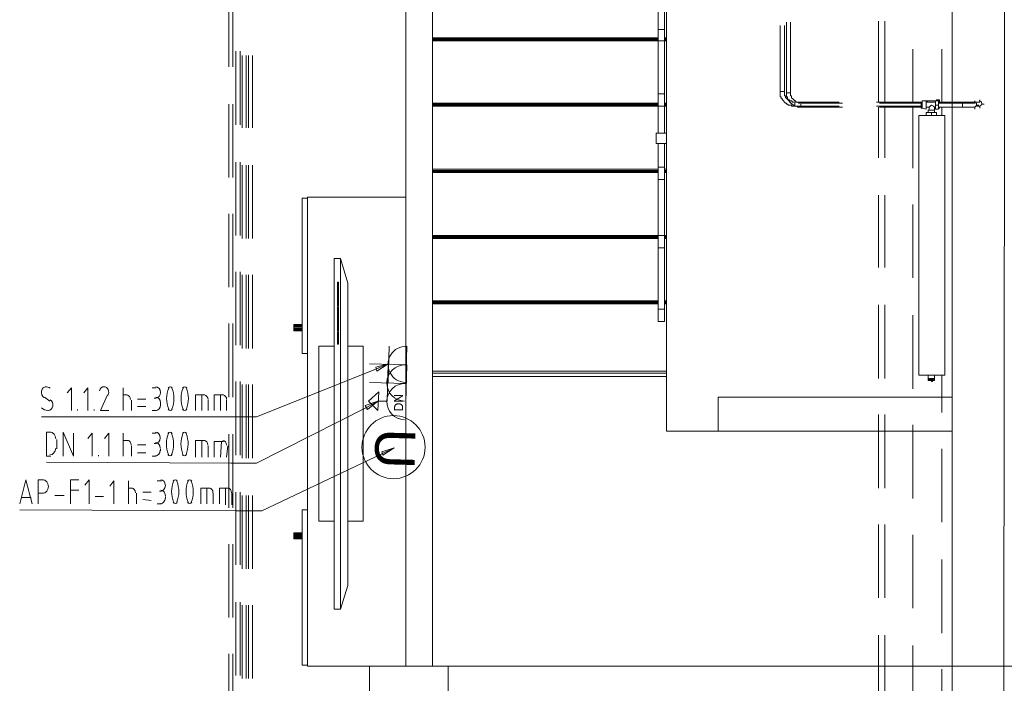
# Model space of a CAD drawing. Header units: millimetres. Extents: x 413 to 305578, y 115 to 38116.
# Tile 8 of 194: x 16024 to 19809, y 10538 to 13087. Entities that reach past the tile are written whole.
import ezdxf

# ---------------------------------------------------------------- set-up
doc = ezdxf.new("R2010")
doc.units = ezdxf.units.MM
for name, color, linetype in [('PDF _0', 1, 'Continuous'), ('PDF _DN-MultiRoom', 5, 'Continuous'), ('PDF _DN-Wifi', 5, 'Continuous'), ('PDF _PD-Socket', 1, 'Continuous'), ('PDF _PD-Socket Text', 1, 'Continuous'), ('PDF _Текст', 7, 'Continuous'), ('PDF$_59-60$-$Floor$Plan$-$В_Этаж$00_Сводный$M-EQPM', 2, 'Continuous'), ('PDF$_59-60$-$Floor$Plan$-$В_Этаж$00_Сводный$P-PIPE', 3, 'Continuous')]:
    doc.layers.add(name, color=color, linetype=linetype)
for name, color, linetype, true_color in [('PDF$_59-60$-$Floor$Plan$-$В_Этаж$00_Сводный$A-DETL-MBND', 7, 'Continuous', 0xdd3700), ('PDF$_59-60$-$Floor$Plan$-$В_Этаж$00_Сводный$P-PIPE-CNTR', 150, 'Continuous', 0x007fff), ('PDF$_V$line_ifc_RVT-1-В_Этаж$00_Сводный$A-COLS', 7, 'Continuous', 0xbababa), ('PDF$_V$line_ifc_RVT-1-В_Этаж$00_Сводный$A-FLOR-HRAL', 7, 'Continuous', 0xbababa), ('PDF$_V$line_ifc_RVT-1-В_Этаж$00_Сводный$A-PART', 7, 'Continuous', 0xdcdcdc), ('PDF$_V$line_ifc_RVT-1-В_Этаж$00_Сводный$A-WALL', 7, 'Continuous', 0xbababa), ('PDF$_V$line_ifc_RVT-1-В_Этаж$00_Сводный$I-FURN', 7, 'Continuous', 0xdcdcdc), ('PDF$_V$line_ifc_RVT-1-В_Этаж$00_Сводный$S-STRS', 7, 'Continuous', 0xdcdcdc)]:
    doc.layers.add(name, color=color, linetype=linetype, true_color=true_color)
doc.styles.add('PDF Century Gothic', font='GOTHIC.TTF')
doc.styles.add('PDF YuGothicUI', font='arial.ttf')

msp = doc.modelspace()

# ---------------------------------------------------------------- linework, layer by layer
at = {"layer": 'PDF _0', "lineweight": 0}
msp.add_lwpolyline([(17392.6, 11744.9), (16935.1, 11561.9), (16835.7, 11561.9), (16107.8, 11561.9)], dxfattribs=at)
at = {"layer": 'PDF _0', "color": 5, "lineweight": 0}
for points in [[(17356.8, 11597.7), (16935.1, 11382.9), (16835.7, 11382.9), (16127.7, 11386.9)], [(17416.4, 11418.7), (16955, 11199.9), (16855.6, 11199.9), (16024.3, 11203.9)]]:
    msp.add_lwpolyline(points, dxfattribs=at)
at = {"layer": 'PDF _DN-MultiRoom', "lineweight": 0}
msp.add_circle((17461.3, 11445), 121.3, dxfattribs=at)
at = {"layer": 'PDF _DN-Wifi', "lineweight": 0}
for points in [[(17404.5, 11657.3), (17364.7, 11621.6), (17400.5, 11585.8)], [(17352.8, 11605.6), (17400.5, 11621.6), (17360.7, 11589.7)], [(17416.4, 11426.7), (17464.1, 11442.6), (17420.4, 11414.7)]]:
    msp.add_lwpolyline(points, close=True, dxfattribs=at)
for points in [[(17436.3, 11621.6), (17400.5, 11621.6), (17356.8, 11597.7)], [(16143.6, 11502.2), (16127.7, 11502.2), (16127.7, 11410.7), (16143.6, 11410.7)], [(16167.5, 11438.6), (16167.5, 11474.4)], [(16191.4, 11410.7), (16191.4, 11502.2), (16231.1, 11410.7), (16231.1, 11498.2)], [(16302.7, 11410.7), (16302.7, 11498.2), (16286.8, 11478.4)], [(16366.4, 11410.7), (16366.4, 11498.2), (16350.5, 11478.4)], [(16422.1, 11410.7), (16422.1, 11498.2)], [(16422.1, 11470.4), (16441.9, 11470.4)], [(16533.4, 11498.2), (16549.3, 11498.2)], [(16700.5, 11406.8), (16700.5, 11470.4), (16736.3, 11470.4)], [(16724.3, 11406.8), (16724.3, 11470.4)], [(16453.9, 11450.5), (16453.9, 11410.7)], [(16509.6, 11454.5), (16477.7, 11454.5)], [(16549.3, 11458.5), (16541.4, 11458.5)], [(16565.2, 11438.6), (16565.2, 11430.6)], [(16748.2, 11450.5), (16748.2, 11406.8)], [(16772.1, 11406.8), (16772.1, 11466.4), (16807.9, 11466.4)], [(16795.9, 11406.8), (16799.9, 11466.4)], [(16823.8, 11450.5), (16819.8, 11406.8)], [(17464.1, 11442.6), (17416.4, 11418.7)], [(16326.6, 11410.7), (16326.6, 11414.7)], [(16477.7, 11422.7), (16509.6, 11422.7)], [(16549.3, 11410.7), (16533.4, 11410.7)], [(16024.3, 11227.8), (16048.2, 11319.3), (16072, 11227.8)], [(16095.9, 11227.8), (16095.9, 11319.3), (16115.8, 11319.3)], [(16219.2, 11227.8), (16219.2, 11319.3), (16251, 11319.3)], [(16290.8, 11227.8), (16290.8, 11319.3), (16274.9, 11299.4)], [(16219.2, 11279.5), (16251, 11279.5)], [(16386.3, 11227.8), (16386.3, 11315.3), (16370.4, 11295.4)], [(16441.9, 11227.8), (16441.9, 11315.3)], [(16441.9, 11287.4), (16457.9, 11287.4)], [(16553.3, 11315.3), (16569.2, 11315.3)], [(16720.4, 11227.8), (16720.4, 11287.4), (16756.2, 11287.4)], [(16744.2, 11227.8), (16744.2, 11287.4)], [(16792, 11227.8), (16792, 11287.4), (16827.8, 11287.4)], [(16815.8, 11223.8), (16815.8, 11287.4)], [(16068.1, 11251.6), (16032.3, 11251.6)], [(16115.8, 11267.6), (16095.9, 11267.6)], [(16159.5, 11259.6), (16195.3, 11259.6)], [(16314.7, 11255.6), (16346.5, 11255.6)], [(16473.8, 11267.6), (16473.8, 11227.8)], [(16529.4, 11271.5), (16497.6, 11271.5)], [(16497.6, 11243.7), (16529.4, 11239.7)], [(16569.2, 11275.5), (16561.3, 11275.5)], [(16585.1, 11255.6), (16585.1, 11247.7)], [(16768.1, 11267.6), (16768.1, 11227.8)], [(16839.7, 11267.6), (16839.7, 11223.8)], [(16569.2, 11227.8), (16553.3, 11227.8)]]:
    msp.add_lwpolyline(points, dxfattribs=at)
for centre, radius, start, end in [((17505, 11620), 69.6, 88.46, 268.46), ((16696.9, 11456.8), 108.7, 157.9223, 201.6988), ((16507.3, 11457.1), 108.7, 337.9223, 21.6988), ((16752.6, 11456.8), 108.7, 157.9223, 201.6988), ((16563, 11457.1), 108.7, 337.9223, 21.6988), ((16716.8, 11273.8), 108.7, 157.9223, 201.6988), ((16527.2, 11274.1), 108.7, 337.9223, 21.6988), ((16772.4, 11273.8), 108.7, 157.9223, 201.6988), ((16582.9, 11274.1), 108.7, 337.9223, 21.6988)]:
    msp.add_arc(centre, radius, start, end, dxfattribs=at)
for points in [[(16162.6, 11476.8), (16162.6, 11491), (16152.9, 11502.7), (16140.8, 11502.7)], [(16452.9, 11452.9), (16453, 11462.8), (16446.8, 11470.8), (16439.1, 11470.9)], [(16546.3, 11458.9), (16556.2, 11458.9), (16564.3, 11468.7), (16564.3, 11480.8)], [(16564.3, 11480.8), (16564.3, 11492.8), (16556.4, 11502.7), (16546.5, 11502.7)], [(16602.1, 11502.7), (16599, 11502.7), (16596, 11500.6), (16594.1, 11497.1)], [(16610.1, 11497), (16608.3, 11500.6), (16605.3, 11502.7), (16602.1, 11502.7)], [(16657.8, 11502.7), (16654.7, 11502.7), (16651.7, 11500.6), (16649.8, 11497.1)], [(16665.8, 11497), (16663.9, 11500.6), (16661, 11502.7), (16657.8, 11502.7)], [(16747.3, 11452.9), (16747.3, 11462.8), (16741.1, 11470.8), (16733.4, 11470.9)], [(16818.9, 11452.9), (16818.9, 11462.8), (16812.7, 11470.8), (16805, 11470.9)], [(16140.6, 11415.2), (16152.7, 11415.1), (16162.5, 11426.7), (16162.6, 11441)], [(16546.3, 11411.2), (16556.2, 11411.2), (16564.3, 11420.9), (16564.3, 11433)], [(16564.3, 11441), (16564.3, 11453.1), (16556.4, 11462.9), (16546.5, 11462.9)], [(16594.1, 11416.9), (16595.9, 11413.3), (16598.9, 11411.2), (16602.1, 11411.2)], [(16602.1, 11411.2), (16605.2, 11411.2), (16608.2, 11413.3), (16610.1, 11416.8)], [(16649.8, 11416.9), (16651.6, 11413.3), (16654.6, 11411.2), (16657.7, 11411.2)], [(16657.7, 11411.2), (16660.9, 11411.2), (16663.9, 11413.3), (16665.8, 11416.8)], [(16134.7, 11293.8), (16134.8, 11308.1), (16125, 11319.7), (16112.9, 11319.7)], [(16584.2, 11297.8), (16584.2, 11309.9), (16576.3, 11319.7), (16566.4, 11319.7)], [(16622, 11319.7), (16618.9, 11319.7), (16615.9, 11317.7), (16614, 11314.1)], [(16630, 11314.1), (16628.1, 11317.6), (16625.2, 11319.7), (16622, 11319.7)], [(16677.7, 11319.7), (16674.6, 11319.7), (16671.6, 11317.7), (16669.7, 11314.1)], [(16685.7, 11314.1), (16683.8, 11317.6), (16680.9, 11319.7), (16677.7, 11319.7)], [(16112.8, 11268), (16124.8, 11268), (16134.7, 11279.5), (16134.7, 11293.8)], [(16468.8, 11270), (16468.9, 11279.8), (16462.7, 11287.9), (16455, 11287.9)], [(16566.2, 11276), (16576.1, 11275.9), (16584.2, 11285.7), (16584.2, 11297.8)], [(16584.2, 11258), (16584.2, 11270.1), (16576.3, 11279.9), (16566.4, 11279.9)], [(16767.2, 11270), (16767.2, 11279.8), (16761, 11287.9), (16753.3, 11287.9)], [(16838.8, 11270), (16838.8, 11279.8), (16832.6, 11287.9), (16824.9, 11287.9)], [(16566.2, 11228.2), (16576.1, 11228.2), (16584.2, 11238), (16584.2, 11250.1)], [(16614, 11233.9), (16615.8, 11230.4), (16618.8, 11228.2), (16621.9, 11228.2)], [(16621.9, 11228.2), (16625.1, 11228.2), (16628.1, 11230.3), (16630, 11233.9)], [(16669.7, 11233.9), (16671.5, 11230.4), (16674.5, 11228.2), (16677.6, 11228.2)], [(16677.6, 11228.2), (16680.8, 11228.2), (16683.8, 11230.3), (16685.6, 11233.9)]]:
    msp.add_open_spline(points, degree=3, dxfattribs=at)
at = {"layer": 'PDF _PD-Socket', "lineweight": 0}
msp.add_lwpolyline([(17368.7, 11693.1), (17507.9, 11689.2), (17511.9, 11832.4, 1), (17507.1, 11693.6)], format="xyb", dxfattribs=at)
for points in [[(17440.3, 11693.1), (17444.3, 11832.4)], [(17507.9, 11617.6), (17511.9, 11760.8), (17368.7, 11764.7)], [(17436.3, 11621.6), (17440.3, 11764.7)]]:
    msp.add_lwpolyline(points, dxfattribs=at)
msp.add_arc((17505, 11691.6), 69.6, 88.4552, 268.4552, dxfattribs=at)
at = {"layer": 'PDF _PD-Socket Text', "lineweight": 0}
msp.add_lwpolyline([(17392.6, 11752.8), (17440.3, 11764.7), (17396.5, 11736.9)], close=True, dxfattribs=at)
for points in [[(17440.3, 11764.7), (17392.6, 11744.9)], [(16223.2, 11585.8), (16223.2, 11673.3), (16207.3, 11653.4)], [(16286.8, 11585.8), (16286.8, 11673.3), (16270.9, 11653.4)], [(16422.1, 11585.8), (16422.1, 11673.3)], [(16533.4, 11673.3), (16549.3, 11673.3)], [(16119.8, 11637.5), (16139.7, 11621.6)], [(16362.4, 11645.4), (16334.6, 11585.8), (16366.4, 11585.8)], [(16422.1, 11645.4), (16438, 11645.4)], [(16453.9, 11625.5), (16453.9, 11585.8)], [(16509.6, 11629.5), (16477.7, 11629.5)], [(16549.3, 11633.5), (16541.4, 11633.5)], [(16700.5, 11585.8), (16700.5, 11645.4), (16736.3, 11645.4)], [(16724.3, 11585.8), (16724.3, 11645.4)], [(16748.2, 11625.5), (16748.2, 11585.8)], [(16772.1, 11585.8), (16772.1, 11645.4), (16807.9, 11645.4)], [(16795.9, 11585.8), (16795.9, 11645.4)], [(16819.8, 11625.5), (16819.8, 11585.8)], [(16247, 11585.8), (16247, 11589.7)], [(16310.7, 11585.8), (16310.7, 11589.7)], [(16477.7, 11601.7), (16509.6, 11601.7)], [(16549.3, 11585.8), (16533.4, 11585.8)], [(16565.2, 11613.6), (16565.2, 11605.6)]]:
    msp.add_lwpolyline(points, dxfattribs=at)
for centre, radius, start, end in [((16121.5, 11634), 43.3, 61.8485, 89.0803), ((16340.3, 11655.4), 26.1, 333.6168, 24.042), ((16697.8, 11631.5), 108.7, 158.1093, 201.8907), ((16508.3, 11631.5), 108.7, 338.1093, 21.8907), ((16753.5, 11631.5), 108.7, 158.1093, 201.8907), ((16564, 11631.5), 108.7, 338.1093, 21.8907)]:
    msp.add_arc(centre, radius, start, end, dxfattribs=at)
for points in [[(16108.3, 11660.4), (16106.4, 11650.6), (16110.3, 11640.4), (16117.6, 11635.8)], [(16125.7, 11677.2), (16117.4, 11677.2), (16110.2, 11670.2), (16108.3, 11660.4)], [(16348.6, 11677.2), (16340.6, 11677.3), (16333.4, 11670.8), (16331.2, 11661.3)], [(16364.1, 11666), (16360.9, 11673), (16354.9, 11677.3), (16348.4, 11677.2)], [(16565.2, 11655.4), (16565.2, 11667.4), (16557.2, 11677.2), (16547.3, 11677.2)], [(16603, 11677.2), (16599.9, 11677.2), (16596.9, 11675.1), (16595, 11671.6)], [(16611, 11671.6), (16609.1, 11675.1), (16606.2, 11677.2), (16603, 11677.2)], [(16658.7, 11677.2), (16655.6, 11677.2), (16652.6, 11675.1), (16650.7, 11671.6)], [(16666.7, 11671.6), (16664.8, 11675.1), (16661.9, 11677.2), (16658.7, 11677.2)], [(16151.1, 11602.6), (16153, 11612.4), (16149.2, 11622.6), (16141.8, 11627.1)], [(16449.9, 11627.5), (16449.9, 11637.4), (16443.7, 11645.4), (16436, 11645.4)], [(16547.3, 11633.5), (16557.2, 11633.5), (16565.2, 11643.3), (16565.2, 11655.4)], [(16565.2, 11615.6), (16565.2, 11627.7), (16557.2, 11637.5), (16547.3, 11637.5)], [(16748.2, 11627.5), (16748.2, 11637.4), (16742, 11645.4), (16734.3, 11645.4)], [(16819.8, 11627.5), (16819.8, 11637.4), (16813.6, 11645.4), (16805.9, 11645.4)], [(16107.7, 11595.9), (16114.9, 11589.8), (16123.2, 11586.2), (16131.9, 11585.8)], [(16133.8, 11585.8), (16142, 11585.8), (16149.2, 11592.8), (16151.1, 11602.6)], [(16547.3, 11585.8), (16557.2, 11585.8), (16565.2, 11595.5), (16565.2, 11607.6)], [(16595, 11591.4), (16596.9, 11587.8), (16599.9, 11585.8), (16603, 11585.8)], [(16603, 11585.8), (16606.2, 11585.8), (16609.1, 11587.8), (16611, 11591.4)], [(16650.7, 11591.4), (16652.6, 11587.8), (16655.6, 11585.8), (16658.7, 11585.8)], [(16658.7, 11585.8), (16661.9, 11585.8), (16664.8, 11587.8), (16666.7, 11591.4)]]:
    msp.add_open_spline(points, degree=3, dxfattribs=at)
at = {"layer": 'PDF$_59-60$-$Floor$Plan$-$В_Этаж$00_Сводный$A-DETL-MBND', "color": 5, "lineweight": 0}
for points in [[(16827.8, 13184.7), (16827.8, 12906.3)], [(16843.7, 12906.3), (16843.7, 13184.7)], [(18947.7, 13065.4), (18947.7, 12810.8), (18963.6, 12810.8), (18947.7, 12810.8), (18947.7, 12806.8), (18947.7, 12802.9), (18947.7, 12798.9), (18947.7, 12794.9), (18947.7, 12790.9), (18951.7, 12790.9), (18951.7, 12786.9), (18951.7, 12783), (18955.7, 12783), (18955.7, 12779), (18959.7, 12775), (18963.6, 12771), (18967.6, 12767.1), (18971.6, 12767.1), (18971.6, 12763.1), (18975.6, 12763.1), (18979.6, 12759.1), (18983.5, 12759.1), (18987.5, 12759.1), (18991.5, 12759.1), (18991.5, 12755.1), (18995.5, 12755.1), (18999.4, 12755.1), (19003.4, 12755.1), (19174.5, 12755.1)], [(19174.5, 12771), (19003.4, 12771), (18999.4, 12771), (18995.5, 12771), (18991.5, 12775), (18987.5, 12775), (18983.5, 12775), (18983.5, 12779), (18979.6, 12779), (18975.6, 12779), (18975.6, 12783), (18971.6, 12783), (18971.6, 12786.9), (18967.6, 12786.9), (18967.6, 12790.9), (18967.6, 12794.9), (18963.6, 12794.9), (18963.6, 12798.9), (18963.6, 12802.9), (18963.6, 12806.8), (18963.6, 12810.8), (18963.6, 13065.4)], [(16879.5, 12950), (16879.5, 12671.6)], [(16895.4, 12671.6), (16895.4, 12950)], [(16827.8, 12763.1), (16827.8, 12480.7)], [(16843.7, 12480.7), (16843.7, 12763.1)], [(19488.7, 12771), (19317.6, 12771)], [(19317.6, 12755.1), (19488.7, 12755.1)], [(19679.6, 12771), (19683.6, 12771), (19687.5, 12771), (19691.5, 12771), (19695.5, 12771), (19699.5, 12771), (19703.5, 12771), (19707.4, 12771), (19711.4, 12771)], [(19715.4, 12755.1), (19711.4, 12755.1), (19707.4, 12755.1), (19703.5, 12755.1)], [(16879.5, 12528.4), (16879.5, 12246)], [(16895.4, 12246), (16895.4, 12528.4)], [(16827.8, 12341.5), (16827.8, 12059.1)], [(16843.7, 12059.1), (16843.7, 12341.5)], [(16879.5, 12106.8), (16879.5, 11824.4)], [(16895.4, 11824.4), (16895.4, 12106.8)], [(16827.8, 11919.9), (16827.8, 11637.5)], [(16843.7, 11637.5), (16843.7, 11919.9)], [(16879.5, 11685.2), (16879.5, 11402.8)], [(16895.4, 11402.8), (16895.4, 11685.2)], [(16827.8, 11494.3), (16827.8, 11211.9)], [(16843.7, 11211.9), (16843.7, 11494.3)], [(16879.5, 11259.6), (16879.5, 10977.2)], [(16895.4, 10977.2), (16895.4, 11259.6)], [(16827.8, 11072.7), (16827.8, 10790.3)], [(16843.7, 10790.3), (16843.7, 11072.7)], [(16879.5, 10838), (16879.5, 10555.6)], [(16895.4, 10555.6), (16895.4, 10838)], [(16827.8, 10651.1), (16827.8, 10368.7)], [(16843.7, 10368.7), (16843.7, 10651.1)]]:
    msp.add_lwpolyline(points, dxfattribs=at)
at = {"layer": 'PDF$_59-60$-$Floor$Plan$-$В_Этаж$00_Сводный$A-DETL-MBND', "color": 1, "lineweight": 0}
for points in [[(18971.6, 13077.3), (18971.6, 12806.8), (18987.5, 12806.8), (18971.6, 12806.8), (18971.6, 12802.9), (18971.6, 12798.9), (18971.6, 12794.9), (18971.6, 12790.9), (18975.6, 12790.9), (18975.6, 12786.9), (18975.6, 12783), (18979.6, 12779), (18979.6, 12775), (18983.5, 12775), (18983.5, 12771), (18987.5, 12771), (18987.5, 12767.1), (18991.5, 12767.1), (18991.5, 12763.1), (18995.5, 12763.1), (18995.5, 12759.1), (18999.4, 12759.1), (19003.4, 12759.1), (19003.4, 12755.1), (19007.4, 12755.1), (19011.4, 12755.1), (19015.4, 12751.1), (19019.3, 12751.1), (19023.3, 12751.1), (19027.3, 12751.1), (19186.4, 12751.1)], [(19186.4, 12767.1), (19027.3, 12767.1), (19023.3, 12767.1), (19019.3, 12767.1), (19015.4, 12771), (19011.4, 12771), (19007.4, 12771), (19007.4, 12775), (19003.4, 12775), (18999.4, 12779), (18995.5, 12783), (18991.5, 12786.9), (18991.5, 12790.9), (18991.5, 12794.9), (18987.5, 12794.9), (18987.5, 12798.9), (18987.5, 12802.9), (18987.5, 12806.8), (18987.5, 13077.3)], [(16855.6, 12965.9), (16855.6, 12683.5)], [(16871.5, 12683.5), (16871.5, 12965.9)], [(16903.3, 12950), (16903.3, 12671.6)], [(16919.2, 12671.6), (16919.2, 12950)], [(19488.7, 12767.1), (19329.6, 12767.1)], [(19329.6, 12751.1), (19488.7, 12751.1)], [(19675.6, 12751.1), (19671.6, 12751.1), (19667.7, 12751.1), (19663.7, 12751.1), (19659.7, 12751.1), (19655.7, 12751.1), (19651.7, 12751.1), (19647.8, 12751.1)], [(19695.5, 12751.1), (19691.5, 12751.1), (19687.5, 12751.1), (19683.6, 12751.1)], [(16855.6, 12540.3), (16855.6, 12257.9)], [(16871.5, 12257.9), (16871.5, 12540.3)], [(16903.3, 12528.4), (16903.3, 12246)], [(16919.2, 12246), (16919.2, 12528.4)], [(16855.6, 12118.7), (16855.6, 11836.3)], [(16871.5, 11836.3), (16871.5, 12118.7)], [(16903.3, 12106.8), (16903.3, 11824.4)], [(16919.2, 11824.4), (16919.2, 12106.8)], [(16855.6, 11697.1), (16855.6, 11414.7)], [(16871.5, 11414.7), (16871.5, 11697.1)], [(16903.3, 11685.2), (16903.3, 11402.8)], [(16919.2, 11402.8), (16919.2, 11685.2)], [(16855.6, 11271.5), (16855.6, 10993.1)], [(16871.5, 10993.1), (16871.5, 11271.5)], [(16903.3, 11259.6), (16903.3, 10977.2)], [(16919.2, 10977.2), (16919.2, 11259.6)], [(16855.6, 10849.9), (16855.6, 10567.5)], [(16871.5, 10567.5), (16871.5, 10849.9)], [(16903.3, 10838), (16903.3, 10555.6)], [(16919.2, 10555.6), (16919.2, 10838)]]:
    msp.add_lwpolyline(points, dxfattribs=at)
at = {"layer": 'PDF$_59-60$-$Floor$Plan$-$В_Этаж$00_Сводный$A-DETL-MBND', "color": 150, "lineweight": 0, "true_color": 0x007fff}
for points in [[(19325.6, 13081.3), (19325.6, 12771)], [(19349.5, 12771), (19349.5, 13081.3)], [(19325.6, 12751.1), (19325.6, 12556.3)], [(19349.5, 12556.3), (19349.5, 12751.1)], [(19325.6, 12413.1), (19325.6, 12134.6)], [(19349.5, 12134.6), (19349.5, 12413.1)], [(19325.6, 11991.5), (19325.6, 11709.1)], [(19349.5, 11709.1), (19349.5, 11991.5)], [(19325.6, 11569.8), (19325.6, 11287.4)], [(19349.5, 11287.4), (19349.5, 11569.8)], [(19325.6, 11148.2), (19325.6, 10865.8)], [(19349.5, 10865.8), (19349.5, 11148.2)], [(19325.6, 10722.6), (19325.6, 10440.2)], [(19349.5, 10440.2), (19349.5, 10722.6)]]:
    msp.add_lwpolyline(points, dxfattribs=at)
at = {"layer": 'PDF$_59-60$-$Floor$Plan$-$В_Этаж$00_Сводный$A-DETL-MBND', "lineweight": 0}
for points in [[(19456.9, 12973.9), (19456.9, 12771)], [(19568.2, 12771), (19568.2, 12973.9)], [(19456.9, 12751.1), (19456.9, 12516.5)], [(19568.2, 12719.3), (19568.2, 12751.1)], [(19456.9, 12377.3), (19456.9, 12094.9)], [(19456.9, 11951.7), (19456.9, 11669.3)], [(19568.2, 11577.8), (19568.2, 11721)], [(19456.9, 11530.1), (19456.9, 11247.7)], [(19568.2, 11156.2), (19568.2, 11438.6)], [(19456.9, 11108.5), (19456.9, 10826.1)], [(19568.2, 10730.6), (19568.2, 11013)], [(19456.9, 10682.9), (19456.9, 10404.5)], [(19568.2, 10309), (19568.2, 10591.4)]]:
    msp.add_lwpolyline(points, dxfattribs=at)
at = {"layer": 'PDF$_59-60$-$Floor$Plan$-$В_Этаж$00_Сводный$A-DETL-MBND', "color": 5, "lineweight": 0}
msp.add_lwpolyline([(19003.4, 12767.1), (19003.4, 12755.1)], close=True, dxfattribs=at)
at = {"layer": 'PDF$_59-60$-$Floor$Plan$-$В_Этаж$00_Сводный$A-DETL-MBND', "color": 1, "lineweight": 0}
msp.add_lwpolyline([(19027.3, 12763.1), (19027.3, 12751.1)], close=True, dxfattribs=at)
at = {"layer": 'PDF$_59-60$-$Floor$Plan$-$В_Этаж$00_Сводный$M-EQPM', "lineweight": 0}
for points in [[(19508.6, 12775), (19508.6, 12743.2), (19492.7, 12747.2), (19488.7, 12747.2), (19488.7, 12751.1), (19488.7, 12755.1)], [(19488.7, 12751.1), (19488.7, 12755.1), (19488.7, 12759.1), (19488.7, 12763.1), (19488.7, 12767.1), (19488.7, 12771), (19492.7, 12771), (19492.7, 12775), (19508.6, 12775), (19508.6, 12771), (19508.6, 12767.1), (19508.6, 12763.1), (19508.6, 12759.1), (19508.6, 12755.1), (19508.6, 12751.1), (19508.6, 12747.2)], [(19488.7, 12767.1), (19488.7, 12767.1)], [(19492.7, 12775), (19492.7, 12747.2)], [(19544.4, 12775), (19556.3, 12775), (19556.3, 12759.1), (19556.3, 12743.2), (19544.4, 12743.2), (19544.4, 12759.1), (19544.4, 12775), (19512.5, 12775), (19496.6, 12775)], [(19496.6, 12775), (19496.6, 12775)], [(19508.6, 12771), (19508.6, 12771)], [(19544.4, 12771), (19508.6, 12771), (19508.6, 12751.1)], [(19512.5, 12771), (19512.5, 12775)], [(19520.5, 12751.1), (19524.5, 12755.1), (19528.4, 12759.1), (19536.4, 12755.1), (19540.4, 12751.1)], [(19556.3, 12759.1), (19544.4, 12759.1)], [(19548.3, 12775), (19548.3, 12779), (19560.3, 12779), (19560.3, 12767.1)], [(19520.5, 12739.2), (19520.5, 12751.1), (19508.6, 12751.1), (19508.6, 12747.2), (19508.6, 12743.2)], [(19508.6, 12719.3), (19508.6, 12731.3), (19528.4, 12731.3), (19548.3, 12731.3), (19548.3, 12719.3)], [(19540.4, 12739.2), (19516.5, 12739.2), (19516.5, 12731.3)], [(19528.4, 12719.3), (19528.4, 12731.3)], [(19540.4, 12731.3), (19540.4, 12739.2), (19540.4, 12751.1), (19544.4, 12751.1)], [(19560.3, 12751.1), (19560.3, 12747.2), (19556.3, 12747.2)], [(19516.5, 11721), (19516.5, 11709.1)], [(19520.5, 11705.1), (19520.5, 11709.1), (19516.5, 11709.1), (19516.5, 11705.1)], [(19516.5, 11709.1), (19516.5, 11709.1)], [(19516.5, 11705.1), (19516.5, 11705.1)], [(19516.5, 11701.1), (19540.4, 11701.1)], [(19520.5, 11709.1), (19528.4, 11709.1), (19540.4, 11709.1), (19540.4, 11721)], [(19520.5, 11709.1), (19520.5, 11709.1)], [(19528.4, 11709.1), (19528.4, 11709.1)], [(19528.4, 11705.1), (19528.4, 11705.1)], [(19540.4, 11709.1), (19540.4, 11709.1)], [(19540.4, 11709.1), (19540.4, 11709.1)], [(19540.4, 11705.1), (19540.4, 11705.1)], [(19540.4, 11705.1), (19540.4, 11705.1)], [(19540.4, 11701.1), (19540.4, 11701.1)]]:
    msp.add_lwpolyline(points, dxfattribs=at)
for points in [[(19580.2, 11721), (19580.2, 12719.3), (19480.7, 12719.3), (19480.7, 11721)], [(19480.7, 11721), (19480.7, 12719.3), (19580.2, 12719.3), (19580.2, 11721)], [(19540.4, 11705.1), (19528.4, 11705.1), (19520.5, 11705.1), (19516.5, 11705.1), (19516.5, 11701.1), (19520.5, 11701.1), (19524.5, 11701.1), (19528.4, 11701.1), (19528.4, 11697.1), (19532.4, 11697.1), (19532.4, 11701.1), (19536.4, 11701.1), (19540.4, 11701.1)], [(19528.4, 11709.1), (19528.4, 11705.1)], [(19540.4, 11709.1), (19540.4, 11705.1)]]:
    msp.add_lwpolyline(points, close=True, dxfattribs=at)
at = {"layer": 'PDF$_59-60$-$Floor$Plan$-$В_Этаж$00_Сводный$P-PIPE', "color": 1, "lineweight": 0}
for points in [[(19556.3, 12751.1), (19647.8, 12751.1), (19647.8, 12767.1), (19556.3, 12767.1)], [(19695.5, 12767.1), (19691.5, 12767.1), (19687.5, 12767.1), (19683.6, 12767.1), (19679.6, 12767.1), (19675.6, 12767.1), (19671.6, 12767.1), (19667.7, 12767.1), (19663.7, 12767.1), (19659.7, 12767.1), (19655.7, 12767.1), (19651.7, 12767.1), (19647.8, 12767.1), (19647.8, 12759.1), (19647.8, 12751.1), (19651.7, 12751.1), (19655.7, 12751.1), (19659.7, 12751.1), (19663.7, 12751.1), (19667.7, 12751.1), (19671.6, 12751.1), (19675.6, 12751.1), (19679.6, 12751.1), (19683.6, 12751.1), (19687.5, 12751.1), (19691.5, 12751.1), (19695.5, 12751.1)]]:
    msp.add_lwpolyline(points, dxfattribs=at)
at = {"layer": 'PDF$_59-60$-$Floor$Plan$-$В_Этаж$00_Сводный$P-PIPE', "color": 5, "lineweight": 0}
for points in [[(19715.4, 12771), (19711.4, 12771), (19707.4, 12771), (19703.5, 12771), (19699.5, 12771), (19695.5, 12771), (19691.5, 12771), (19687.5, 12771), (19683.6, 12771), (19679.6, 12771), (19675.6, 12771), (19671.6, 12771), (19667.7, 12771), (19667.7, 12767.1), (19667.7, 12771), (19560.3, 12771)], [(19703.5, 12755.1), (19707.4, 12755.1), (19711.4, 12755.1), (19715.4, 12755.1)]]:
    msp.add_lwpolyline(points, dxfattribs=at)
at = {"layer": 'PDF$_59-60$-$Floor$Plan$-$В_Этаж$00_Сводный$P-PIPE', "color": 1, "lineweight": 0}
msp.add_lwpolyline([(19692.7, 12751.7, 0.414211), (19702.6, 12761.6, 0.414211), (19692.7, 12771.6)], format="xyb", dxfattribs=at)
at = {"layer": 'PDF$_59-60$-$Floor$Plan$-$В_Этаж$00_Сводный$P-PIPE', "color": 5, "lineweight": 0}
msp.add_lwpolyline([(19712.6, 12755.6, 0.414211), (19722.5, 12765.6, 0.414211), (19712.6, 12775.5)], format="xyb", dxfattribs=at)
at = {"layer": 'PDF$_59-60$-$Floor$Plan$-$В_Этаж$00_Сводный$P-PIPE-CNTR', "color": 1, "lineweight": 0}
for points in [[(19695.5, 12767.1), (19695.5, 12775)], [(19703.5, 12759.1), (19711.4, 12759.1)], [(19695.5, 12743.2), (19695.5, 12751.1)]]:
    msp.add_lwpolyline(points, dxfattribs=at)
at = {"layer": 'PDF$_59-60$-$Floor$Plan$-$В_Этаж$00_Сводный$P-PIPE-CNTR', "color": 5, "lineweight": 0}
for points in [[(19715.4, 12771), (19715.4, 12779)], [(19715.4, 12747.2), (19715.4, 12755.1)], [(19723.3, 12763.1), (19731.3, 12763.1)]]:
    msp.add_lwpolyline(points, dxfattribs=at)
at = {"layer": 'PDF$_V$line_ifc_RVT-1-В_Этаж$00_Сводный$A-COLS', "lineweight": 0}
for points in [[(17671, 10603.3), (17368.7, 10603.3), (17368.7, 10305), (17671, 10305)], [(19806.9, 10603.3), (19608, 10603.3), (19608, 10305), (19806.9, 10305)]]:
    msp.add_lwpolyline(points, close=True, dxfattribs=at)
at = {"layer": 'PDF$_V$line_ifc_RVT-1-В_Этаж$00_Сводный$A-FLOR-HRAL', "color": 254, "lineweight": 0, "true_color": 0xdcdcdc}
for points in [[(18478.4, 13232.4), (18478.4, 13049.5)], [(18502.3, 13049.5), (18502.3, 13232.4)], [(18478.4, 13005.7), (18478.4, 12802.9)], [(18502.3, 12802.9), (18502.3, 13005.7)], [(18478.4, 12755.1), (18478.4, 12651.7)], [(18502.3, 12651.7), (18502.3, 12755.1)], [(18478.4, 12611.9), (18478.4, 12520.5)], [(18502.3, 12520.5), (18502.3, 12611.9)], [(18478.4, 12472.7), (18478.4, 12257.9)], [(18502.3, 12257.9), (18502.3, 12472.7)], [(18478.4, 12210.2), (18478.4, 11975.5)], [(18502.3, 11975.5), (18502.3, 12210.2)]]:
    msp.add_lwpolyline(points, dxfattribs=at)
at = {"layer": 'PDF$_V$line_ifc_RVT-1-В_Этаж$00_Сводный$A-FLOR-HRAL', "lineweight": 0}
for points in [[(18502.3, 13049.5), (18478.4, 13049.5), (18478.4, 13005.7), (18502.3, 13005.7)], [(18502.3, 12802.9), (18478.4, 12802.9), (18478.4, 12755.1), (18502.3, 12755.1)], [(18470.4, 12611.9), (18510.2, 12611.9), (18510.2, 12651.7), (18470.4, 12651.7)], [(18502.3, 12520.5), (18478.4, 12520.5), (18478.4, 12472.7), (18502.3, 12472.7)], [(18502.3, 12257.9), (18478.4, 12257.9), (18478.4, 12210.2), (18502.3, 12210.2)], [(18502.3, 11975.5), (18478.4, 11975.5), (18478.4, 11927.8), (18502.3, 11927.8)]]:
    msp.add_lwpolyline(points, close=True, dxfattribs=at)
at = {"layer": 'PDF$_V$line_ifc_RVT-1-В_Этаж$00_Сводный$A-PART', "lineweight": 0}
for points in [[(18478.4, 13232.4), (18478.4, 13049.5)], [(18502.3, 13049.5), (18502.3, 13232.4)], [(18510.2, 13005.7), (18510.2, 13009.7), (18510.2, 13013.7), (18510.2, 13017.6), (18510.2, 13232.4)], [(18478.4, 13017.6), (17611.3, 13017.6)], [(17611.3, 13005.7), (18478.4, 13005.7), (18478.4, 12802.9)], [(18510.2, 13017.6), (18502.3, 13017.6)], [(18502.3, 12802.9), (18502.3, 13005.7), (18510.2, 13005.7), (18510.2, 12767.1)], [(18510.2, 13017.6), (18510.2, 13017.6)], [(18510.2, 13013.7), (18510.2, 13013.7)], [(18510.2, 13009.7), (18510.2, 13009.7)], [(18478.4, 12767.1), (17611.3, 12767.1)], [(18478.4, 12763.1), (17611.3, 12763.1)], [(18478.4, 12755.1), (17611.3, 12755.1), (18478.4, 12755.1), (18478.4, 12651.7)], [(18502.3, 12767.1), (18510.2, 12767.1), (18502.3, 12767.1), (18510.2, 12767.1), (18510.2, 12763.1), (18510.2, 12759.1), (18510.2, 12755.1), (18502.3, 12755.1)], [(18510.2, 12763.1), (18502.3, 12763.1)], [(18502.3, 12651.7), (18502.3, 12755.1), (18510.2, 12755.1), (18510.2, 12651.7)], [(18510.2, 12767.1), (18510.2, 12767.1)], [(18510.2, 12763.1), (18510.2, 12763.1)], [(18510.2, 12759.1), (18510.2, 12759.1)], [(18510.2, 12755.1), (18510.2, 12755.1)], [(18478.4, 12611.9), (18478.4, 12520.5)], [(18502.3, 12520.5), (18502.3, 12611.9)], [(18510.2, 12257.9), (18502.3, 12257.9), (18510.2, 12257.9), (18510.2, 12500.6), (18510.2, 12504.5), (18510.2, 12508.5), (18510.2, 12512.5), (18510.2, 12611.9)], [(18478.4, 12508.5), (17611.3, 12508.5)], [(18478.4, 12500.6), (17611.3, 12500.6)], [(18510.2, 12508.5), (18502.3, 12508.5)], [(18510.2, 12500.6), (18502.3, 12500.6)], [(18510.2, 12512.5), (18510.2, 12512.5)], [(18510.2, 12508.5), (18510.2, 12508.5)], [(18510.2, 12504.5), (18510.2, 12504.5)], [(18478.4, 12472.7), (18478.4, 12257.9), (17611.3, 12257.9), (18478.4, 12257.9), (17611.3, 12257.9), (18478.4, 12257.9), (17611.3, 12257.9)], [(18510.2, 12246), (18510.2, 12250), (18510.2, 12254), (18510.2, 12257.9), (18502.3, 12257.9), (18502.3, 12472.7)], [(18478.4, 12246), (17611.3, 12246)], [(18510.2, 12007.4), (18510.2, 12246), (18502.3, 12246)], [(18510.2, 12257.9), (18510.2, 12257.9)], [(18510.2, 12254), (18510.2, 12254)], [(18510.2, 12250), (18510.2, 12250)], [(18478.4, 12210.2), (18478.4, 11975.5)], [(18502.3, 11975.5), (18502.3, 12210.2)], [(18478.4, 12007.4), (17611.3, 12007.4)], [(18478.4, 12003.4), (17611.3, 12003.4)], [(18510.2, 11736.9), (18510.2, 11995.4), (18502.3, 11995.4), (18510.2, 11995.4), (18510.2, 11999.4), (18510.2, 12003.4), (18510.2, 12007.4), (18502.3, 12007.4), (18510.2, 12007.4), (18502.3, 12007.4)], [(18510.2, 12003.4), (18502.3, 12003.4)], [(18510.2, 12007.4), (18510.2, 12007.4)], [(18510.2, 12003.4), (18510.2, 12003.4)], [(18510.2, 11999.4), (18510.2, 11999.4)], [(18510.2, 11995.4), (18510.2, 11995.4)], [(18510.2, 11728.9), (18510.2, 11717)]]:
    msp.add_lwpolyline(points, dxfattribs=at)
at = {"layer": 'PDF$_V$line_ifc_RVT-1-В_Этаж$00_Сводный$A-PART', "color": 9, "lineweight": 0, "true_color": 0xbababa}
for points in [[(18502.3, 13049.5), (18478.4, 13049.5), (18478.4, 13005.7), (18502.3, 13005.7)], [(18502.3, 12802.9), (18478.4, 12802.9), (18478.4, 12755.1), (18502.3, 12755.1)], [(18470.4, 12611.9), (18510.2, 12611.9), (18510.2, 12651.7), (18470.4, 12651.7)], [(18502.3, 12520.5), (18478.4, 12520.5), (18478.4, 12472.7), (18502.3, 12472.7)], [(18502.3, 12257.9), (18478.4, 12257.9), (18478.4, 12210.2), (18502.3, 12210.2)], [(18502.3, 11975.5), (18478.4, 11975.5), (18478.4, 11927.8), (18502.3, 11927.8)], [(17611.3, 11736.9), (17611.3, 11728.9), (18510.2, 11728.9), (18510.2, 11736.9)], [(19608, 11506.2), (18510.2, 11506.2), (18510.2, 11717), (17611.3, 11717), (17611.3, 10603.3), (19608, 10603.3)], [(18709.1, 11637.5), (18709.1, 11506.2), (19608, 11506.2), (19608, 11637.5)], [(19608, 10603.3), (17671, 10603.3), (17671, 10305), (19608, 10305)]]:
    msp.add_lwpolyline(points, close=True, dxfattribs=at)
at = {"layer": 'PDF$_V$line_ifc_RVT-1-В_Этаж$00_Сводный$A-PART', "lineweight": 0}
for points in [[(17611.3, 13017.6), (18478.4, 13017.6)], [(17611.3, 13017.6), (18478.4, 13017.6)], [(17611.3, 13013.7), (18478.4, 13013.7)], [(17611.3, 13009.7), (18478.4, 13009.7)], [(18502.3, 13017.6), (18510.2, 13017.6)], [(18502.3, 13017.6), (18510.2, 13017.6)], [(18502.3, 13013.7), (18510.2, 13013.7)], [(18502.3, 13009.7), (18510.2, 13009.7)], [(17611.3, 12767.1), (18478.4, 12767.1)], [(17611.3, 12763.1), (18478.4, 12763.1)], [(17611.3, 12759.1), (18478.4, 12759.1)], [(18502.3, 12763.1), (18510.2, 12763.1)], [(18502.3, 12759.1), (18510.2, 12759.1)], [(17611.3, 12512.5), (18478.4, 12512.5)], [(17611.3, 12512.5), (18478.4, 12512.5)], [(17611.3, 12508.5), (18478.4, 12508.5)], [(17611.3, 12504.5), (18478.4, 12504.5)], [(18502.3, 12512.5), (18510.2, 12512.5)], [(18502.3, 12512.5), (18510.2, 12512.5)], [(18502.3, 12508.5), (18510.2, 12508.5)], [(18502.3, 12504.5), (18510.2, 12504.5)], [(17611.3, 12254), (18478.4, 12254)], [(17611.3, 12250), (18478.4, 12250)], [(18502.3, 12257.9), (18510.2, 12257.9)], [(18502.3, 12254), (18510.2, 12254)], [(18502.3, 12250), (18510.2, 12250)], [(17611.3, 12007.4), (18478.4, 12007.4)], [(17611.3, 12003.4), (18478.4, 12003.4)], [(17611.3, 11999.4), (18478.4, 11999.4)], [(18502.3, 12003.4), (18510.2, 12003.4)], [(18502.3, 11999.4), (18510.2, 11999.4)], [(17611.3, 11995.4), (18478.4, 11995.4)]]:
    msp.add_lwpolyline(points, close=True, dxfattribs=at)
at = {"layer": 'PDF$_V$line_ifc_RVT-1-В_Этаж$00_Сводный$A-WALL', "lineweight": 0}
for points in [[(19806.9, 10603.3), (19810.8, 13833), (19608, 13833), (19608, 10603.3)], [(20009.7, 10603.3), (20009.7, 13833), (19810.8, 13833), (19806.9, 10603.3)], [(17611.3, 10603.3), (17611.3, 13793.2), (17507.9, 13793.2), (17507.9, 10603.3)], [(19608, 10603.3), (17671, 10603.3), (17671, 10305), (19608, 10305)]]:
    msp.add_lwpolyline(points, close=True, dxfattribs=at)
at = {"layer": 'PDF$_V$line_ifc_RVT-1-В_Этаж$00_Сводный$I-FURN', "lineweight": 0}
for points in [[(17130, 11804.5), (17110.2, 11804.5), (17110.2, 12401.1), (17130, 12401.1)], [(17368.7, 10603.3), (17130, 10603.3), (17130, 12405.1), (17507.9, 12405.1)], [(17257.3, 10822.1), (17285.2, 10913.6), (17285.2, 12075), (17257.3, 12170.4)], [(17078.3, 11915.9), (17078.3, 11915.9)], [(17078.3, 11915.9), (17078.3, 11915.9)], [(17078.3, 11915.9), (17078.3, 11915.9)], [(17078.3, 11915.9), (17078.3, 11911.9), (17110.2, 11911.9)], [(17078.3, 11911.9), (17078.3, 11907.9), (17110.2, 11907.9)], [(17078.3, 11907.9), (17078.3, 11903.9), (17110.2, 11903.9), (17078.3, 11903.9), (17078.3, 11900), (17110.2, 11900)], [(17078.3, 11903.9), (17078.3, 11903.9)], [(17078.3, 11900), (17078.3, 11896), (17110.2, 11896), (17078.3, 11896), (17110.2, 11896)], [(17078.3, 11896), (17078.3, 11896)], [(17078.3, 11896), (17078.3, 11896)], [(17078.3, 11896), (17078.3, 11892), (17110.2, 11892)], [(17233.5, 11160.2), (17173.8, 11160.2), (17173.8, 11832.4), (17233.5, 11832.4)], [(17285.2, 11832.4), (17344.8, 11832.4), (17344.8, 11160.2), (17285.2, 11160.2)], [(17233.5, 11359), (17233.5, 11629.5)], [(17233.5, 11629.5), (17233.5, 11629.5)], [(17233.5, 11359), (17233.5, 11359)], [(17130, 10607.3), (17110.2, 10607.3), (17110.2, 11203.9), (17130, 11203.9)], [(17078.3, 11116.4), (17078.3, 11116.4)], [(17078.3, 11116.4), (17078.3, 11112.4), (17110.2, 11112.4), (17078.3, 11112.4), (17078.3, 11108.5), (17110.2, 11108.5)], [(17078.3, 11112.4), (17078.3, 11112.4)], [(17078.3, 11108.5), (17078.3, 11104.5), (17110.2, 11104.5), (17078.3, 11104.5), (17078.3, 11100.5), (17110.2, 11100.5)], [(17078.3, 11104.5), (17078.3, 11104.5)], [(17078.3, 11100.5), (17078.3, 11096.5), (17110.2, 11096.5), (17078.3, 11096.5), (17078.3, 11092.5), (17110.2, 11092.5), (17078.3, 11092.5), (17110.2, 11092.5)], [(17078.3, 11096.5), (17078.3, 11096.5)], [(17078.3, 11092.5), (17078.3, 11092.5)], [(17078.3, 11092.5), (17078.3, 11092.5)]]:
    msp.add_lwpolyline(points, dxfattribs=at)
for points in [[(17257.3, 10822.1), (17233.5, 10822.1), (17233.5, 12170.4), (17257.3, 12170.4)], [(17245.4, 12079), (17249.4, 12079), (17249.4, 11987.5), (17245.4, 11987.5)], [(17245.4, 11983.5), (17249.4, 11983.5), (17249.4, 11892), (17245.4, 11892)], [(17110.2, 11915.9), (17078.3, 11915.9)], [(17110.2, 11915.9), (17078.3, 11915.9)], [(17245.4, 11888), (17249.4, 11888), (17249.4, 11840.3), (17245.4, 11840.3)], [(17110.2, 11116.4), (17078.3, 11116.4)]]:
    msp.add_lwpolyline(points, close=True, dxfattribs=at)
at = {"layer": 'PDF$_V$line_ifc_RVT-1-В_Этаж$00_Сводный$S-STRS', "lineweight": 0}
for points in [[(18510.2, 13005.7), (18510.2, 13009.7), (18510.2, 13013.7), (18510.2, 13017.6), (18510.2, 13232.4)], [(18478.4, 13017.6), (17611.3, 13017.6)], [(18478.4, 13005.7), (17611.3, 13005.7)], [(18510.2, 13017.6), (18502.3, 13017.6)], [(18510.2, 12767.1), (18510.2, 13005.7), (18502.3, 13005.7)], [(18510.2, 13017.6), (18510.2, 13017.6)], [(18510.2, 13013.7), (18510.2, 13013.7)], [(18510.2, 13009.7), (18510.2, 13009.7)], [(18478.4, 12767.1), (17611.3, 12767.1)], [(18478.4, 12763.1), (17611.3, 12763.1)], [(18510.2, 12651.7), (18510.2, 12755.1), (18502.3, 12755.1), (18510.2, 12755.1), (18510.2, 12759.1), (18510.2, 12763.1), (18510.2, 12767.1), (18502.3, 12767.1), (18510.2, 12767.1), (18502.3, 12767.1)], [(18510.2, 12763.1), (18502.3, 12763.1)], [(18510.2, 12767.1), (18510.2, 12767.1)], [(18510.2, 12763.1), (18510.2, 12763.1)], [(18510.2, 12759.1), (18510.2, 12759.1)], [(18510.2, 12755.1), (18510.2, 12755.1)], [(18510.2, 12500.6), (18510.2, 12504.5), (18510.2, 12508.5), (18510.2, 12512.5), (18510.2, 12611.9)], [(18478.4, 12508.5), (17611.3, 12508.5)], [(18478.4, 12500.6), (17611.3, 12500.6)], [(18510.2, 12508.5), (18502.3, 12508.5)], [(18510.2, 12257.9), (18510.2, 12500.6), (18502.3, 12500.6)], [(18510.2, 12512.5), (18510.2, 12512.5)], [(18510.2, 12508.5), (18510.2, 12508.5)], [(18510.2, 12504.5), (18510.2, 12504.5)], [(18478.4, 12257.9), (17611.3, 12257.9)], [(18478.4, 12246), (17611.3, 12246)], [(18502.3, 12257.9), (18510.2, 12257.9), (18502.3, 12257.9), (18510.2, 12257.9), (18502.3, 12257.9), (18510.2, 12257.9), (18510.2, 12254), (18510.2, 12250), (18510.2, 12246)], [(18510.2, 12007.4), (18510.2, 12246), (18502.3, 12246)], [(18510.2, 12257.9), (18510.2, 12257.9)], [(18510.2, 12254), (18510.2, 12254)], [(18510.2, 12250), (18510.2, 12250)], [(18478.4, 12007.4), (17611.3, 12007.4)], [(18478.4, 12003.4), (17611.3, 12003.4)], [(18510.2, 11736.9), (18510.2, 11995.4), (18502.3, 11995.4), (18510.2, 11995.4), (18510.2, 11999.4), (18510.2, 12003.4), (18510.2, 12007.4), (18502.3, 12007.4), (18510.2, 12007.4), (18502.3, 12007.4)], [(18510.2, 12003.4), (18502.3, 12003.4)], [(18510.2, 12007.4), (18510.2, 12007.4)], [(18510.2, 12003.4), (18510.2, 12003.4)], [(18510.2, 11999.4), (18510.2, 11999.4)], [(18510.2, 11995.4), (18510.2, 11995.4)], [(18510.2, 11728.9), (18510.2, 11717)]]:
    msp.add_lwpolyline(points, dxfattribs=at)
for points in [[(17611.3, 13017.6), (18478.4, 13017.6)], [(17611.3, 13017.6), (18478.4, 13017.6)], [(17611.3, 13013.7), (18478.4, 13013.7)], [(17611.3, 13009.7), (18478.4, 13009.7)], [(18502.3, 13017.6), (18510.2, 13017.6)], [(18502.3, 13017.6), (18510.2, 13017.6)], [(18502.3, 13013.7), (18510.2, 13013.7)], [(18502.3, 13009.7), (18510.2, 13009.7)], [(17611.3, 12767.1), (18478.4, 12767.1)], [(17611.3, 12763.1), (18478.4, 12763.1)], [(17611.3, 12759.1), (18478.4, 12759.1)], [(17611.3, 12755.1), (18478.4, 12755.1)], [(18502.3, 12763.1), (18510.2, 12763.1)], [(18502.3, 12759.1), (18510.2, 12759.1)], [(17611.3, 12512.5), (18478.4, 12512.5)], [(17611.3, 12512.5), (18478.4, 12512.5)], [(17611.3, 12508.5), (18478.4, 12508.5)], [(17611.3, 12504.5), (18478.4, 12504.5)], [(18502.3, 12512.5), (18510.2, 12512.5)], [(18502.3, 12512.5), (18510.2, 12512.5)], [(18502.3, 12508.5), (18510.2, 12508.5)], [(18502.3, 12504.5), (18510.2, 12504.5)], [(17611.3, 12257.9), (18478.4, 12257.9)], [(17611.3, 12257.9), (18478.4, 12257.9)], [(17611.3, 12254), (18478.4, 12254)], [(17611.3, 12250), (18478.4, 12250)], [(18502.3, 12254), (18510.2, 12254)], [(18502.3, 12250), (18510.2, 12250)], [(17611.3, 12007.4), (18478.4, 12007.4)], [(17611.3, 12003.4), (18478.4, 12003.4)], [(17611.3, 11999.4), (18478.4, 11999.4)], [(18502.3, 12003.4), (18510.2, 12003.4)], [(18502.3, 11999.4), (18510.2, 11999.4)], [(17611.3, 11995.4), (18478.4, 11995.4)]]:
    msp.add_lwpolyline(points, close=True, dxfattribs=at)
at = {"layer": 'PDF$_V$line_ifc_RVT-1-В_Этаж$00_Сводный$S-STRS', "color": 9, "lineweight": 0, "true_color": 0xbababa}
for points in [[(17611.3, 11736.9), (17611.3, 11728.9), (18510.2, 11728.9), (18510.2, 11736.9)], [(19608, 11506.2), (18510.2, 11506.2), (18510.2, 11717), (17611.3, 11717), (17611.3, 10603.3), (19608, 10603.3)], [(18709.1, 11637.5), (18709.1, 11506.2), (19608, 11506.2), (19608, 11637.5)]]:
    msp.add_lwpolyline(points, close=True, dxfattribs=at)

# ---------------------------------------------------------------- texts
at = {"layer": 'PDF _Текст', "color": 5, "attachment_point": 4}
for s, insert, char_height, rotation, style in [('DN', (17480.7, 11582.2), 34.98, 90, 'PDF Century Gothic'), ('U', (17468, 11516.4), 153.3, 268.4515, 'PDF YuGothicUI')]:
    msp.add_mtext(s, dxfattribs=dict(at, insert=insert, char_height=char_height, rotation=rotation, style=style))

doc.saveas('drawing.dxf')
